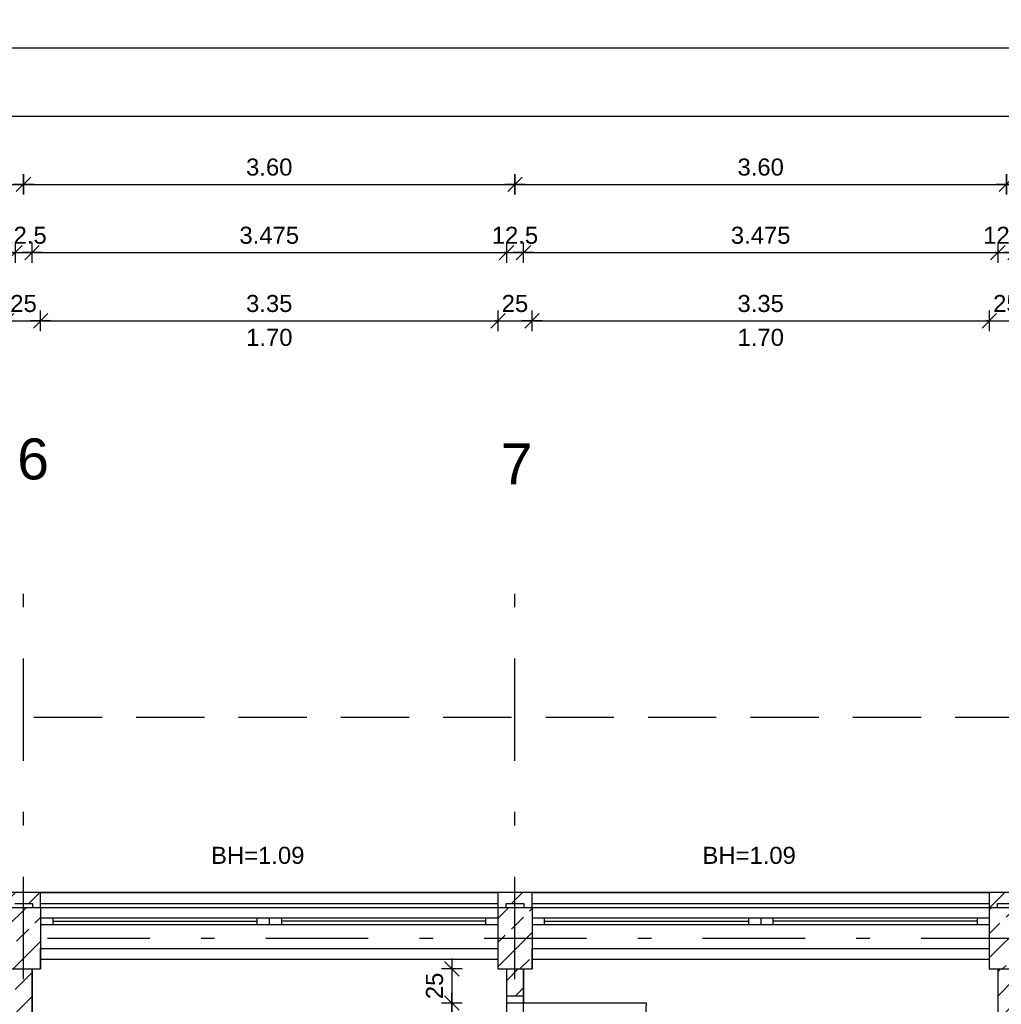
# Model space of a CAD drawing. Header units: metres. Extents: x 0 to 43.4, y 0 to 25.5.
# Tile 19 of 23: x 24.1 to 31.3, y 18.3 to 25.5. Entities that reach past the tile are written whole.
import ezdxf

# ---------------------------------------------------------------- set-up
doc = ezdxf.new("R2010")
doc.units = ezdxf.units.M
for name, pattern in [('ACAD_ISO03W100', [30, 12, -18]), ('STRICHPUNKT', [1, 0.5, -0.25, 0, -0.25]), ('VERDECKT', [0.375, 0.25, -0.125])]:
    doc.linetypes.add(name, pattern=pattern)
doc.layers.get('0').update_dxf_attribs({"lineweight": 0})
for name, color, linetype in [('003ARCH_A', 7, 'Continuous'), ('003ARCH_LIG', 253, 'ACAD_ISO03W100'), ('003TX_ML', 7, 'Continuous'), ('003TX_TXT', 7, 'Continuous'), ('0ARA_ALL', 5, 'Continuous'), ('0ARA_ALL_R', 1, 'Continuous')]:
    doc.layers.add(name, color=color, linetype=linetype)
doc.styles.add('ARIAL', font='arial.ttf')
doc.styles.get("Standard").update_dxf_attribs({"font": 'arial.ttf'})
doc.dimstyles.new('Musterstil_M', dxfattribs={"dimtxt": 0.125, "dimasz": 0.01, "dimexe": 1.25, "dimexo": 0.0625, "dimgap": 0.0625, "dimtad": 1, "dimzin": 4, "dimdsep": 46, "dimtxsty": 'ARIAL', "dimblk": 'Pfeilspitze Bem M', "dimcen": 0.09, "dimse1": 1, "dimse2": 1, "dimadec": 0, "dimazin": 1, "dimtfac": 1, "dimtix": 1, "dimtmove": 2, "dimatfit": 3, "dimldrblk": 'Pfeilspitze Bem M', "dimfxl": 1, "dimarcsym": 0})
pattern_1 = [(45, (5.46864, 31.09866), (-0.1767767, 0.1767767), []), (45, (5.64541, 31.09866), (-0.1767767, 0.1767767), [0.125, -0.0625])]
pattern_2 = [(45, (1, 1.71661), (-0.08838835, 0.08838835), [])]

# ---------------------------------------------------------------- blocks, each defined once
blk = doc.blocks.new('Pfeilspitze Bem M')
for p, q in [((0, 7.5), (0, -7.5)), ((-7.5, 0), (7.5, 0)), ((5.3, 5.3), (-5.3, -5.3))]:
    blk.add_line(p, q)
blk = doc.blocks.new('*D36')
at = {"layer": '003TX_ML', "color": 0, "lineweight": -2, "transparency": 16777216}
blk.add_line((5.9, 24.8166), (35.15, 24.8166), dxfattribs=at)
at = {"layer": 'Defpoints', "color": 0, "transparency": 16777216}
for p in [(35.16, 24.8166), (5.89, 19.1266), (35.16, 19.1266)]:
    blk.add_point(p, dxfattribs=at)
at = {"layer": '003TX_ML', "color": 0, "lineweight": -2, "transparency": 16777216, "xscale": 0.01, "yscale": 0.01, "zscale": 0.01, "rotation": 180}
blk.add_blockref('Pfeilspitze Bem M', (5.89, 24.8166), dxfattribs=at)
at = {"layer": '003TX_ML', "color": 0, "lineweight": -2, "transparency": 16777216, "xscale": 0.01, "yscale": 0.01, "zscale": 0.01}
blk.add_blockref('Pfeilspitze Bem M', (35.16, 24.8166), dxfattribs=at)
at = {"layer": '003TX_ML', "color": 0, "transparency": 16777216, "insert": (20.525, 24.9429), "char_height": 0.125, "attachment_point": 5, "style": 'ARIAL'}
blk.add_mtext('29.27', dxfattribs=at)
blk = doc.blocks.new('*D52')
at = {"layer": '003TX_ML', "color": 0, "lineweight": -2, "transparency": 16777216}
blk.add_line((20.535, 24.3166), (24.115, 24.3166), dxfattribs=at)
at = {"layer": 'Defpoints', "color": 0, "transparency": 16777216}
for p in [(24.125, 24.3166), (20.525, 21.6266), (24.125, 21.6266)]:
    blk.add_point(p, dxfattribs=at)
at = {"layer": '003TX_ML', "color": 0, "lineweight": -2, "transparency": 16777216, "xscale": 0.01, "yscale": 0.01, "zscale": 0.01, "rotation": 180}
blk.add_blockref('Pfeilspitze Bem M', (20.525, 24.3166), dxfattribs=at)
at = {"layer": '003TX_ML', "color": 0, "lineweight": -2, "transparency": 16777216, "xscale": 0.01, "yscale": 0.01, "zscale": 0.01}
blk.add_blockref('Pfeilspitze Bem M', (24.125, 24.3166), dxfattribs=at)
at = {"layer": '003TX_ML', "color": 0, "transparency": 16777216, "insert": (22.325, 24.443), "char_height": 0.125, "attachment_point": 5, "style": 'ARIAL'}
blk.add_mtext('3.60', dxfattribs=at)
blk = doc.blocks.new('*D53')
at = {"layer": '003TX_ML', "color": 0, "lineweight": -2, "transparency": 16777216}
blk.add_line((24.135, 24.3166), (27.715, 24.3166), dxfattribs=at)
at = {"layer": 'Defpoints', "color": 0, "transparency": 16777216}
for p in [(27.725, 24.3166), (24.125, 21.6266), (27.725, 21.6266)]:
    blk.add_point(p, dxfattribs=at)
at = {"layer": '003TX_ML', "color": 0, "lineweight": -2, "transparency": 16777216, "xscale": 0.01, "yscale": 0.01, "zscale": 0.01, "rotation": 180}
blk.add_blockref('Pfeilspitze Bem M', (24.125, 24.3166), dxfattribs=at)
at = {"layer": '003TX_ML', "color": 0, "lineweight": -2, "transparency": 16777216, "xscale": 0.01, "yscale": 0.01, "zscale": 0.01}
blk.add_blockref('Pfeilspitze Bem M', (27.725, 24.3166), dxfattribs=at)
at = {"layer": '003TX_ML', "color": 0, "transparency": 16777216, "insert": (25.925, 24.443), "char_height": 0.125, "attachment_point": 5, "style": 'ARIAL'}
blk.add_mtext('3.60', dxfattribs=at)
blk = doc.blocks.new('*D54')
at = {"layer": '003TX_ML', "color": 0, "lineweight": -2, "transparency": 16777216}
blk.add_line((27.735, 24.3166), (31.315, 24.3166), dxfattribs=at)
at = {"layer": 'Defpoints', "color": 0, "transparency": 16777216}
for p in [(31.325, 24.3166), (27.725, 21.6266), (31.325, 21.6266)]:
    blk.add_point(p, dxfattribs=at)
at = {"layer": '003TX_ML', "color": 0, "lineweight": -2, "transparency": 16777216, "xscale": 0.01, "yscale": 0.01, "zscale": 0.01, "rotation": 180}
blk.add_blockref('Pfeilspitze Bem M', (27.725, 24.3166), dxfattribs=at)
at = {"layer": '003TX_ML', "color": 0, "lineweight": -2, "transparency": 16777216, "xscale": 0.01, "yscale": 0.01, "zscale": 0.01}
blk.add_blockref('Pfeilspitze Bem M', (31.325, 24.3166), dxfattribs=at)
at = {"layer": '003TX_ML', "color": 0, "transparency": 16777216, "insert": (29.525, 24.443), "char_height": 0.125, "attachment_point": 5, "style": 'ARIAL'}
blk.add_mtext('3.60', dxfattribs=at)
blk = doc.blocks.new('*D55')
at = {"layer": '003TX_ML', "color": 0, "lineweight": -2, "transparency": 16777216}
blk.add_line((31.335, 24.3166), (34.915, 24.3166), dxfattribs=at)
at = {"layer": 'Defpoints', "color": 0, "transparency": 16777216}
for p in [(34.925, 24.3166), (31.325, 21.6266), (34.925, 21.6266)]:
    blk.add_point(p, dxfattribs=at)
at = {"layer": '003TX_ML', "color": 0, "lineweight": -2, "transparency": 16777216, "xscale": 0.01, "yscale": 0.01, "zscale": 0.01, "rotation": 180}
blk.add_blockref('Pfeilspitze Bem M', (31.325, 24.3166), dxfattribs=at)
at = {"layer": '003TX_ML', "color": 0, "lineweight": -2, "transparency": 16777216, "xscale": 0.01, "yscale": 0.01, "zscale": 0.01}
blk.add_blockref('Pfeilspitze Bem M', (34.925, 24.3166), dxfattribs=at)
at = {"layer": '003TX_ML', "color": 0, "transparency": 16777216, "insert": (33.125, 24.443), "char_height": 0.125, "attachment_point": 5, "style": 'ARIAL'}
blk.add_mtext('3.60', dxfattribs=at)
blk = doc.blocks.new('*D63')
at = {"layer": '003TX_ML', "color": 0, "lineweight": -2, "transparency": 16777216}
blk.add_line((20.5975, 23.8166), (24.0525, 23.8166), dxfattribs=at)
at = {"layer": 'Defpoints', "color": 0, "transparency": 16777216}
for p in [(24.0625, 23.8166), (20.5875, 18.5666), (24.0625, 18.5666)]:
    blk.add_point(p, dxfattribs=at)
at = {"layer": '003TX_ML', "color": 0, "lineweight": -2, "transparency": 16777216, "xscale": 0.01, "yscale": 0.01, "zscale": 0.01, "rotation": 180}
blk.add_blockref('Pfeilspitze Bem M', (20.5875, 23.8166), dxfattribs=at)
at = {"layer": '003TX_ML', "color": 0, "lineweight": -2, "transparency": 16777216, "xscale": 0.01, "yscale": 0.01, "zscale": 0.01}
blk.add_blockref('Pfeilspitze Bem M', (24.0625, 23.8166), dxfattribs=at)
at = {"layer": '003TX_ML', "color": 0, "transparency": 16777216, "insert": (22.325, 23.943), "char_height": 0.125, "attachment_point": 5, "style": 'ARIAL'}
blk.add_mtext('3.475', dxfattribs=at)
blk = doc.blocks.new('*D64')
at = {"layer": '003TX_ML', "color": 0, "lineweight": -2, "transparency": 16777216}
for p, q in [((24.0525, 23.8166), (24.0425, 23.8166)), ((24.0625, 23.8166), (24.1875, 23.8166)), ((24.1975, 23.8166), (24.2075, 23.8166))]:
    blk.add_line(p, q, dxfattribs=at)
at = {"layer": 'Defpoints', "color": 0, "transparency": 16777216}
for p in [(24.1875, 23.8166), (24.0625, 18.5666), (24.1875, 18.5666)]:
    blk.add_point(p, dxfattribs=at)
at = {"layer": '003TX_ML', "color": 0, "lineweight": -2, "transparency": 16777216, "xscale": 0.01, "yscale": 0.01, "zscale": 0.01}
blk.add_blockref('Pfeilspitze Bem M', (24.0625, 23.8166), dxfattribs=at)
at = {"layer": '003TX_ML', "color": 0, "lineweight": -2, "transparency": 16777216, "xscale": 0.01, "yscale": 0.01, "zscale": 0.01, "rotation": 180}
blk.add_blockref('Pfeilspitze Bem M', (24.1875, 23.8166), dxfattribs=at)
at = {"layer": '003TX_ML', "color": 0, "transparency": 16777216, "insert": (24.125, 23.9429), "char_height": 0.125, "attachment_point": 5, "style": 'ARIAL'}
blk.add_mtext('12.5', dxfattribs=at)
blk = doc.blocks.new('*D65')
at = {"layer": '003TX_ML', "color": 0, "lineweight": -2, "transparency": 16777216}
blk.add_line((24.1975, 23.8166), (27.6525, 23.8166), dxfattribs=at)
at = {"layer": 'Defpoints', "color": 0, "transparency": 16777216}
for p in [(27.6625, 23.8166), (24.1875, 18.5666), (27.6625, 18.5666)]:
    blk.add_point(p, dxfattribs=at)
at = {"layer": '003TX_ML', "color": 0, "lineweight": -2, "transparency": 16777216, "xscale": 0.01, "yscale": 0.01, "zscale": 0.01, "rotation": 180}
blk.add_blockref('Pfeilspitze Bem M', (24.1875, 23.8166), dxfattribs=at)
at = {"layer": '003TX_ML', "color": 0, "lineweight": -2, "transparency": 16777216, "xscale": 0.01, "yscale": 0.01, "zscale": 0.01}
blk.add_blockref('Pfeilspitze Bem M', (27.6625, 23.8166), dxfattribs=at)
at = {"layer": '003TX_ML', "color": 0, "transparency": 16777216, "insert": (25.925, 23.943), "char_height": 0.125, "attachment_point": 5, "style": 'ARIAL'}
blk.add_mtext('3.475', dxfattribs=at)
blk = doc.blocks.new('*D66')
at = {"layer": '003TX_ML', "color": 0, "lineweight": -2, "transparency": 16777216}
for p, q in [((27.6525, 23.8166), (27.6425, 23.8166)), ((27.6625, 23.8166), (27.7875, 23.8166)), ((27.7975, 23.8166), (27.8075, 23.8166))]:
    blk.add_line(p, q, dxfattribs=at)
at = {"layer": 'Defpoints', "color": 0, "transparency": 16777216}
for p in [(27.7875, 23.8166), (27.6625, 18.5666), (27.7875, 18.5666)]:
    blk.add_point(p, dxfattribs=at)
at = {"layer": '003TX_ML', "color": 0, "lineweight": -2, "transparency": 16777216, "xscale": 0.01, "yscale": 0.01, "zscale": 0.01}
blk.add_blockref('Pfeilspitze Bem M', (27.6625, 23.8166), dxfattribs=at)
at = {"layer": '003TX_ML', "color": 0, "lineweight": -2, "transparency": 16777216, "xscale": 0.01, "yscale": 0.01, "zscale": 0.01, "rotation": 180}
blk.add_blockref('Pfeilspitze Bem M', (27.7875, 23.8166), dxfattribs=at)
at = {"layer": '003TX_ML', "color": 0, "transparency": 16777216, "insert": (27.725, 23.9429), "char_height": 0.125, "attachment_point": 5, "style": 'ARIAL'}
blk.add_mtext('12.5', dxfattribs=at)
blk = doc.blocks.new('*D67')
at = {"layer": '003TX_ML', "color": 0, "lineweight": -2, "transparency": 16777216}
blk.add_line((27.7975, 23.8166), (31.2525, 23.8166), dxfattribs=at)
at = {"layer": 'Defpoints', "color": 0, "transparency": 16777216}
for p in [(31.2625, 23.8166), (27.7875, 18.5666), (31.2625, 18.5666)]:
    blk.add_point(p, dxfattribs=at)
at = {"layer": '003TX_ML', "color": 0, "lineweight": -2, "transparency": 16777216, "xscale": 0.01, "yscale": 0.01, "zscale": 0.01, "rotation": 180}
blk.add_blockref('Pfeilspitze Bem M', (27.7875, 23.8166), dxfattribs=at)
at = {"layer": '003TX_ML', "color": 0, "lineweight": -2, "transparency": 16777216, "xscale": 0.01, "yscale": 0.01, "zscale": 0.01}
blk.add_blockref('Pfeilspitze Bem M', (31.2625, 23.8166), dxfattribs=at)
at = {"layer": '003TX_ML', "color": 0, "transparency": 16777216, "insert": (29.525, 23.943), "char_height": 0.125, "attachment_point": 5, "style": 'ARIAL'}
blk.add_mtext('3.475', dxfattribs=at)
blk = doc.blocks.new('*D68')
at = {"layer": '003TX_ML', "color": 0, "lineweight": -2, "transparency": 16777216}
for p, q in [((31.2525, 23.8166), (31.2425, 23.8166)), ((31.2625, 23.8166), (31.3875, 23.8166)), ((31.3975, 23.8166), (31.4075, 23.8166))]:
    blk.add_line(p, q, dxfattribs=at)
at = {"layer": 'Defpoints', "color": 0, "transparency": 16777216}
for p in [(31.3875, 23.8166), (31.2625, 18.5666), (31.3875, 18.5666)]:
    blk.add_point(p, dxfattribs=at)
at = {"layer": '003TX_ML', "color": 0, "lineweight": -2, "transparency": 16777216, "xscale": 0.01, "yscale": 0.01, "zscale": 0.01}
blk.add_blockref('Pfeilspitze Bem M', (31.2625, 23.8166), dxfattribs=at)
at = {"layer": '003TX_ML', "color": 0, "lineweight": -2, "transparency": 16777216, "xscale": 0.01, "yscale": 0.01, "zscale": 0.01, "rotation": 180}
blk.add_blockref('Pfeilspitze Bem M', (31.3875, 23.8166), dxfattribs=at)
at = {"layer": '003TX_ML', "color": 0, "transparency": 16777216, "insert": (31.325, 23.9429), "char_height": 0.125, "attachment_point": 5, "style": 'ARIAL'}
blk.add_mtext('12.5', dxfattribs=at)
blk = doc.blocks.new('*D80')
at = {"layer": '003TX_ML', "color": 0, "lineweight": -2, "transparency": 16777216}
for p, q in [((23.99, 23.3166), (23.98, 23.3166)), ((24, 23.3166), (24.25, 23.3166)), ((24.26, 23.3166), (24.27, 23.3166))]:
    blk.add_line(p, q, dxfattribs=at)
at = {"layer": 'Defpoints', "color": 0, "transparency": 16777216}
for p in [(24.25, 23.3166), (24, 18.9416), (24.25, 18.9416)]:
    blk.add_point(p, dxfattribs=at)
at = {"layer": '003TX_ML', "color": 0, "lineweight": -2, "transparency": 16777216, "xscale": 0.01, "yscale": 0.01, "zscale": 0.01}
blk.add_blockref('Pfeilspitze Bem M', (24, 23.3166), dxfattribs=at)
at = {"layer": '003TX_ML', "color": 0, "lineweight": -2, "transparency": 16777216, "xscale": 0.01, "yscale": 0.01, "zscale": 0.01, "rotation": 180}
blk.add_blockref('Pfeilspitze Bem M', (24.25, 23.3166), dxfattribs=at)
at = {"layer": '003TX_ML', "color": 0, "transparency": 16777216, "insert": (24.125, 23.4429), "char_height": 0.125, "attachment_point": 5, "style": 'ARIAL'}
blk.add_mtext('25', dxfattribs=at)
blk = doc.blocks.new('*D81')
at = {"layer": '003TX_ML', "color": 0, "lineweight": -2, "transparency": 16777216}
blk.add_line((24.26, 23.3166), (27.59, 23.3166), dxfattribs=at)
at = {"layer": 'Defpoints', "color": 0, "transparency": 16777216}
for p in [(27.6, 23.3166), (24.25, 18.9416), (27.6, 18.9416)]:
    blk.add_point(p, dxfattribs=at)
at = {"layer": '003TX_ML', "color": 0, "lineweight": -2, "transparency": 16777216, "xscale": 0.01, "yscale": 0.01, "zscale": 0.01, "rotation": 180}
blk.add_blockref('Pfeilspitze Bem M', (24.25, 23.3166), dxfattribs=at)
at = {"layer": '003TX_ML', "color": 0, "lineweight": -2, "transparency": 16777216, "xscale": 0.01, "yscale": 0.01, "zscale": 0.01}
blk.add_blockref('Pfeilspitze Bem M', (27.6, 23.3166), dxfattribs=at)
at = {"layer": '003TX_ML', "color": 0, "transparency": 16777216, "insert": (25.925, 23.443), "char_height": 0.125, "attachment_point": 5, "style": 'ARIAL'}
blk.add_mtext('3.35', dxfattribs=at)
blk = doc.blocks.new('*D82')
at = {"layer": '003TX_ML', "color": 0, "lineweight": -2, "transparency": 16777216}
for p, q in [((27.59, 23.3166), (27.58, 23.3166)), ((27.6, 23.3166), (27.85, 23.3166)), ((27.86, 23.3166), (27.87, 23.3166))]:
    blk.add_line(p, q, dxfattribs=at)
at = {"layer": 'Defpoints', "color": 0, "transparency": 16777216}
for p in [(27.85, 23.3166), (27.6, 18.9416), (27.85, 18.9416)]:
    blk.add_point(p, dxfattribs=at)
at = {"layer": '003TX_ML', "color": 0, "lineweight": -2, "transparency": 16777216, "xscale": 0.01, "yscale": 0.01, "zscale": 0.01}
blk.add_blockref('Pfeilspitze Bem M', (27.6, 23.3166), dxfattribs=at)
at = {"layer": '003TX_ML', "color": 0, "lineweight": -2, "transparency": 16777216, "xscale": 0.01, "yscale": 0.01, "zscale": 0.01, "rotation": 180}
blk.add_blockref('Pfeilspitze Bem M', (27.85, 23.3166), dxfattribs=at)
at = {"layer": '003TX_ML', "color": 0, "transparency": 16777216, "insert": (27.725, 23.4429), "char_height": 0.125, "attachment_point": 5, "style": 'ARIAL'}
blk.add_mtext('25', dxfattribs=at)
blk = doc.blocks.new('*D83')
at = {"layer": '003TX_ML', "color": 0, "lineweight": -2, "transparency": 16777216}
blk.add_line((27.86, 23.3166), (31.19, 23.3166), dxfattribs=at)
at = {"layer": 'Defpoints', "color": 0, "transparency": 16777216}
for p in [(31.2, 23.3166), (27.85, 18.9416), (31.2, 18.9416)]:
    blk.add_point(p, dxfattribs=at)
at = {"layer": '003TX_ML', "color": 0, "lineweight": -2, "transparency": 16777216, "xscale": 0.01, "yscale": 0.01, "zscale": 0.01, "rotation": 180}
blk.add_blockref('Pfeilspitze Bem M', (27.85, 23.3166), dxfattribs=at)
at = {"layer": '003TX_ML', "color": 0, "lineweight": -2, "transparency": 16777216, "xscale": 0.01, "yscale": 0.01, "zscale": 0.01}
blk.add_blockref('Pfeilspitze Bem M', (31.2, 23.3166), dxfattribs=at)
at = {"layer": '003TX_ML', "color": 0, "transparency": 16777216, "insert": (29.525, 23.443), "char_height": 0.125, "attachment_point": 5, "style": 'ARIAL'}
blk.add_mtext('3.35', dxfattribs=at)
blk = doc.blocks.new('*D84')
at = {"layer": '003TX_ML', "color": 0, "lineweight": -2, "transparency": 16777216}
for p, q in [((31.19, 23.3166), (31.18, 23.3166)), ((31.2, 23.3166), (31.45, 23.3166)), ((31.46, 23.3166), (31.47, 23.3166))]:
    blk.add_line(p, q, dxfattribs=at)
at = {"layer": 'Defpoints', "color": 0, "transparency": 16777216}
for p in [(31.45, 23.3166), (31.45, 19.0166), (31.2, 18.9416)]:
    blk.add_point(p, dxfattribs=at)
at = {"layer": '003TX_ML', "color": 0, "lineweight": -2, "transparency": 16777216, "xscale": 0.01, "yscale": 0.01, "zscale": 0.01}
blk.add_blockref('Pfeilspitze Bem M', (31.2, 23.3166), dxfattribs=at)
at = {"layer": '003TX_ML', "color": 0, "lineweight": -2, "transparency": 16777216, "xscale": 0.01, "yscale": 0.01, "zscale": 0.01, "rotation": 180}
blk.add_blockref('Pfeilspitze Bem M', (31.45, 23.3166), dxfattribs=at)
at = {"layer": '003TX_ML', "color": 0, "transparency": 16777216, "insert": (31.325, 23.4429), "char_height": 0.125, "attachment_point": 5, "style": 'ARIAL'}
blk.add_mtext('25', dxfattribs=at)
blk = doc.blocks.new('*D167')
at = {"layer": '003TX_ML', "color": 0, "lineweight": -2, "transparency": 16777216}
blk.add_line((5.9, 25.3166), (37.04, 25.3166), dxfattribs=at)
at = {"layer": 'Defpoints', "color": 0, "transparency": 16777216}
for p in [(37.05, 25.3166), (5.89, 19.1266), (37.05, 18.3536)]:
    blk.add_point(p, dxfattribs=at)
at = {"layer": '003TX_ML', "color": 0, "lineweight": -2, "transparency": 16777216, "xscale": 0.01, "yscale": 0.01, "zscale": 0.01, "rotation": 180}
blk.add_blockref('Pfeilspitze Bem M', (5.89, 25.3166), dxfattribs=at)
at = {"layer": '003TX_ML', "color": 0, "lineweight": -2, "transparency": 16777216, "xscale": 0.01, "yscale": 0.01, "zscale": 0.01}
blk.add_blockref('Pfeilspitze Bem M', (37.05, 25.3166), dxfattribs=at)
at = {"layer": '003TX_ML', "color": 0, "transparency": 16777216, "insert": (21.47, 25.443), "char_height": 0.125, "attachment_point": 5, "style": 'ARIAL'}
blk.add_mtext('31.16', dxfattribs=at)
blk = doc.blocks.new('*D216')
at = {"layer": '003TX_ML', "color": 0, "lineweight": -2, "transparency": 16777216}
for p, q in [((27.2625, 18.5766), (27.2625, 18.5866)), ((27.2625, 18.5666), (27.2625, 18.3166)), ((27.2625, 18.3066), (27.2625, 18.2966))]:
    blk.add_line(p, q, dxfattribs=at)
at = {"layer": 'Defpoints', "color": 0, "transparency": 16777216}
for p in [(27.6625, 18.5666), (27.2625, 18.3166), (27.6625, 18.3166)]:
    blk.add_point(p, dxfattribs=at)
at = {"layer": '003TX_ML', "color": 0, "lineweight": -2, "transparency": 16777216, "xscale": 0.01, "yscale": 0.01, "zscale": 0.01}
for p, rotation in [((27.2625, 18.5666), 270), ((27.2625, 18.3166), 90)]:
    blk.add_blockref('Pfeilspitze Bem M', p, dxfattribs=dict(at, rotation=rotation))
at = {"layer": '003TX_ML', "color": 0, "transparency": 16777216, "insert": (27.1362, 18.4416), "char_height": 0.125, "attachment_point": 5, "rotation": 90, "style": 'ARIAL'}
blk.add_mtext('25', dxfattribs=at)
blk = doc.blocks.new('*D217')
at = {"layer": '003TX_ML', "color": 0, "lineweight": -2, "transparency": 16777216}
blk.add_line((27.2625, 18.3066), (27.2625, 17.4266), dxfattribs=at)
at = {"layer": 'Defpoints', "color": 0, "transparency": 16777216}
for p in [(27.6625, 18.3166), (27.2625, 17.4166), (27.6625, 17.4166)]:
    blk.add_point(p, dxfattribs=at)
at = {"layer": '003TX_ML', "color": 0, "lineweight": -2, "transparency": 16777216, "xscale": 0.01, "yscale": 0.01, "zscale": 0.01}
for p, rotation in [((27.2625, 18.3166), 90), ((27.2625, 17.4166), 270)]:
    blk.add_blockref('Pfeilspitze Bem M', p, dxfattribs=dict(at, rotation=rotation))
at = {"layer": '003TX_ML', "color": 0, "transparency": 16777216, "insert": (27.1362, 17.8666), "char_height": 0.125, "attachment_point": 5, "rotation": 90, "style": 'ARIAL'}
blk.add_mtext('90', dxfattribs=at)

msp = doc.modelspace()

# ---------------------------------------------------------------- hatches: boundary and pattern name
at = {"layer": '003ARCH_A'}
h = msp.add_hatch(dxfattribs=at)
h.set_pattern_fill('ANSI31', color=256, style=0)
h.set_pattern_definition(pattern_2)
h.paths.add_polyline_path([(24.25, 19.1266), (24, 19.1266), (24, 19.0166), (24.06, 19.0166), (24.06, 19.0466), (24.19, 19.0466), (24.19, 19.0166), (24.25, 19.0166)])
h = msp.add_hatch(dxfattribs=at)
h.set_pattern_fill('ANSI31', color=256, style=0)
h.set_pattern_definition(pattern_2)
h.paths.add_polyline_path([(27.85, 19.1266), (27.6, 19.1266), (27.6, 19.0166), (27.66, 19.0166), (27.66, 19.0466), (27.79, 19.0466), (27.79, 19.0166), (27.85, 19.0166)])
h = msp.add_hatch(dxfattribs=at)
h.set_pattern_fill('ANSI31', color=256, style=0)
h.set_pattern_definition(pattern_2)
h.paths.add_polyline_path([(31.45, 19.1266), (31.2, 19.1266), (31.2, 19.0166), (31.26, 19.0166), (31.26, 19.0466), (31.39, 19.0466), (31.39, 19.0166), (31.45, 19.0166)])
h = msp.add_hatch(dxfattribs=at)
h.set_pattern_fill('ANSI33', color=256, style=0)
h.set_pattern_definition(pattern_1)
h.paths.add_polyline_path([(17.05, 19.0166), (16.8, 19.0166), (16.8, 18.5666), (17.05, 18.5666)])
h.paths.add_polyline_path([(20.65, 19.0166), (20.4, 19.0166), (20.4, 18.5666), (20.65, 18.5666)])
h.paths.add_polyline_path([(24.25, 19.0166), (24, 19.0166), (24, 18.5666), (24.25, 18.5666)])
h = msp.add_hatch(dxfattribs=at)
h.set_pattern_fill('ANSI33', color=256, style=0)
h.set_pattern_definition(pattern_1)
h.paths.add_polyline_path([(27.85, 19.0166), (27.6, 19.0166), (27.6, 18.5666), (27.85, 18.5666)])
h.paths.add_polyline_path([(31.45, 19.0166), (31.2, 19.0166), (31.2, 18.5666), (31.45, 18.5666)])
h.paths.add_polyline_path([(35.05, 19.0166), (34.625, 19.0166), (34.625, 18.5666), (35.05, 18.5666)])
h = msp.add_hatch(dxfattribs=at)
h.set_pattern_fill('ANSI31', color=256, style=0)
h.set_pattern_definition(pattern_2)
h.paths.add_polyline_path([(26.5625, 15.9066), (26.2875, 15.9066), (26.2875, 16.9566), (26.5612, 16.9566), (26.5625, 16.9566), (26.5625, 17.1066), (26.1625, 17.1066), (26.1625, 15.9066), (24.1875, 15.9066), (24.1875, 18.5666), (24.0625, 18.5666), (24.0625, 13.9066), (23.9625, 13.9066), (23.9625, 13.7566), (24.1875, 13.7566), (24.1875, 15.7566), (26.5612, 15.7566), (26.5625, 15.7566)])
h = msp.add_hatch(dxfattribs=at)
h.set_pattern_fill('ANSI31', color=256, style=0)
h.set_pattern_definition(pattern_2)
h.paths.add_polyline_path([(27.7875, 17.3666), (27.6625, 17.3666), (27.6625, 17.1066), (27.5625, 17.1066), (27.5625, 16.9566), (27.6625, 16.9566), (27.6625, 15.9066), (27.5625, 15.9066), (27.5625, 15.7566), (27.6625, 15.7566), (27.6625, 13.7566), (31.3875, 13.7566), (31.3875, 18.5666), (31.2625, 18.5666), (31.2625, 13.9066), (27.7875, 13.9066)])
h = msp.add_hatch(dxfattribs=at)
h.set_pattern_fill('ANSI31', color=256, style=0)
h.set_pattern_definition(pattern_2)
h.paths.add_polyline_path([(27.7875, 18.5666), (27.6625, 18.5666), (27.6625, 18.3666), (27.7875, 18.3666)])

# ---------------------------------------------------------------- linework, layer by layer
for p, q in [((24.25, 19.1266), (24, 19.1266)), ((24.25, 19.1266), (27.6, 19.1266)), ((24.25, 19.0166), (24.25, 19.1266)), ((27.85, 19.1266), (27.6, 19.1266)), ((27.6, 19.1266), (27.6, 19.0166)), ((27.85, 19.1266), (31.2, 19.1266)), ((27.85, 19.0166), (27.85, 19.1266)), ((31.45, 19.1266), (31.2, 19.1266)), ((31.2, 19.1266), (31.2, 19.0166)), ((9.6, 19.0166), (24.25, 19.0166)), ((24.06, 19.0466), (24.19, 19.0466)), ((24.19, 19.0466), (24.19, 19.0166)), ((24.25, 19.0466), (27.6, 19.0466)), ((24.25, 19.0166), (27.6, 19.0166)), ((24.25, 19.0166), (24.25, 18.5666)), ((27.6, 19.0166), (27.6, 18.5666)), ((27.6, 19.0166), (27.85, 19.0166)), ((27.6, 19.0166), (27.66, 19.0166)), ((27.66, 19.0166), (27.66, 19.0466)), ((27.66, 19.0466), (27.79, 19.0466)), ((27.79, 19.0466), (27.79, 19.0166)), ((27.79, 19.0166), (27.85, 19.0166)), ((27.85, 19.0466), (31.2, 19.0466)), ((27.85, 19.0166), (31.413, 19.0166)), ((27.85, 19.0166), (31.2, 19.0166)), ((27.85, 19.0166), (27.85, 18.5666)), ((31.2, 19.0166), (31.2, 18.5666)), ((31.2, 19.0166), (31.45, 19.0166)), ((31.2, 19.0166), (31.26, 19.0166)), ((31.26, 19.0166), (31.26, 19.0466)), ((31.26, 19.0466), (31.39, 19.0466)), ((24.25, 18.9416), (27.6, 18.9416)), ((24.25, 18.9416), (24.25, 18.8916)), ((24.34, 18.9416), (24.34, 18.8916)), ((24.34, 18.9166), (25.835, 18.9166)), ((25.835, 18.9416), (25.835, 18.8916)), ((25.925, 18.9416), (25.925, 18.8916)), ((26.015, 18.9416), (26.015, 18.8916)), ((27.51, 18.9166), (26.015, 18.9166)), ((27.51, 18.9416), (27.51, 18.8916)), ((27.6, 18.9416), (27.6, 18.8916)), ((27.85, 18.9416), (31.2, 18.9416)), ((27.85, 18.9416), (27.85, 18.8916)), ((27.94, 18.9416), (27.94, 18.8916)), ((27.94, 18.9166), (29.435, 18.9166)), ((29.435, 18.9416), (29.435, 18.8916)), ((29.525, 18.9416), (29.525, 18.8916)), ((29.615, 18.9416), (29.615, 18.8916)), ((31.11, 18.9166), (29.615, 18.9166)), ((31.11, 18.9416), (31.11, 18.8916)), ((31.2, 18.9416), (31.2, 18.8916)), ((24.25, 18.8916), (27.6, 18.8916)), ((27.85, 18.8916), (31.2, 18.8916)), ((24.25, 18.6366), (27.6, 18.6366)), ((27.85, 18.6366), (31.2, 18.6366)), ((24, 18.5666), (24.25, 18.5666)), ((27.6, 18.5666), (27.85, 18.5666)), ((31.2, 18.5666), (31.45, 18.5666)), ((27.6625, 18.3666), (27.6625, 18.3166)), ((27.7875, 18.3666), (27.7875, 18.3166)), ((27.6625, 18.3166), (27.7875, 18.3166)), ((27.7875, 18.3166), (28.6875, 18.3166))]:
    msp.add_line(p, q, dxfattribs=at)
at = {"layer": '003ARCH_A', "ltscale": 1.5}
for p, q in [((24.1875, 18.5666), (24.1875, 15.9066)), ((27.6625, 18.5666), (27.6625, 18.3666)), ((27.7875, 18.5666), (27.7875, 18.3666)), ((31.2625, 18.5666), (31.2625, 13.9066)), ((27.7875, 18.3666), (27.6625, 18.3666))]:
    msp.add_line(p, q, dxfattribs=at)
at = {"layer": '003ARCH_A'}
msp.add_arc((27.7875, 18.3166), 0.9, 270, 0, dxfattribs=at)
at = {"layer": '003ARCH_LIG', "linetype": 'VERDECKT', "ltscale": 2}
msp.add_line((6.2, 20.4106), (34.8925, 20.4106), dxfattribs=at)
at = {"layer": '003ARCH_LIG', "linetype": 'VERDECKT'}
for p, q in [((24.25, 18.7166), (27.6, 18.7166)), ((27.85, 18.7166), (31.2, 18.7166))]:
    msp.add_line(p, q, dxfattribs=at)
at = {"layer": '003TX_TXT', "linetype": 'STRICHPUNKT', "ltscale": 1.5}
for p, q in [((24.125, 4.0916), (24.125, 21.6266)), ((27.725, 4.0916), (27.725, 21.6266)), ((3.5, 18.7916), (39.55, 18.7916))]:
    msp.add_line(p, q, dxfattribs=at)
at = {"layer": '0ARA_ALL', "ltscale": 0.005}
for points in [[(24.25, 18.7166), (27.6, 18.7166), (27.6, 18.5666), (27.6625, 18.5666), (27.6625, 18.3166), (27.6625, 17.4166), (27.6625, 17.1066), (27.5125, 17.1066), (26.6125, 17.1066), (26.1625, 17.1066), (26.1625, 15.9066), (24.1875, 15.9066), (24.1875, 18.5666), (24.25, 18.5666)], [(27.85, 18.7166), (31.2, 18.7166), (31.2, 18.5666), (31.2625, 18.5666), (31.2625, 13.9066), (27.7875, 13.9066), (27.7875, 17.4166), (27.7875, 18.3166), (27.7875, 18.5666), (27.85, 18.5666)]]:
    msp.add_lwpolyline(points, close=True, dxfattribs=at)
at = {"layer": '0ARA_ALL_R', "ltscale": 0.005}
msp.add_lwpolyline([(5.89, 19.1266), (5.89, 6.6066), (28.1169, 6.6066), (28.4448, 4.747), (33.2704, 5.5979), (33.0925, 6.6066), (35.16, 6.6066), (35.16, 13.8536), (37.05, 13.8536), (37.05, 14.6036), (37.05, 18.3536), (35.16, 18.3536), (35.16, 19.1266)], close=True, dxfattribs=at)

# ---------------------------------------------------------------- texts
at = {"layer": '003TX_ML', "char_height": 0.125, "width": 0.787, "attachment_point": 1}
for s, insert in [('1.70', (25.7555, 23.258)), ('1.70', (29.3555, 23.258)), ('BH=1.09', (25.4984, 19.4612)), ('BH=1.09', (29.0984, 19.4612))]:
    msp.add_mtext(s, dxfattribs=dict(at, insert=insert))
at = {"layer": '003TX_TXT', "linetype": 'STRICHPUNKT', "char_height": 0.3, "attachment_point": 2}
for s, insert in [('6', (24.1952, 22.4541)), ('7', (27.737, 22.4179))]:
    msp.add_mtext(s, dxfattribs=dict(at, insert=insert))

# ---------------------------------------------------------------- dimensions: what is measured, and where the dimension line sits
at = {"layer": '003TX_ML'}
for base, p1, p2, text, picture, middle in [((37.05, 25.3166), (5.89, 19.1266), (37.05, 18.3536), '31.16', '*D167', (21.47, 25.443)), ((35.16, 24.8166), (5.89, 19.1266), (35.16, 19.1266), '29.27', '*D36', (20.525, 24.9429)), ((24.125, 24.3166), (20.525, 21.6266), (24.125, 21.6266), '3.60', '*D52', (22.325, 24.443)), ((27.725, 24.3166), (24.125, 21.6266), (27.725, 21.6266), '3.60', '*D53', (25.925, 24.443)), ((31.325, 24.3166), (27.725, 21.6266), (31.325, 21.6266), '3.60', '*D54', (29.525, 24.443)), ((34.925, 24.3166), (31.325, 21.6266), (34.925, 21.6266), '3.60', '*D55', (33.125, 24.443)), ((24.0625, 23.8166), (20.5875, 18.5666), (24.0625, 18.5666), '3.475', '*D63', (22.325, 23.943)), ((24.1875, 23.8166), (24.0625, 18.5666), (24.1875, 18.5666), '12.5', '*D64', (24.125, 23.9429)), ((27.6625, 23.8166), (24.1875, 18.5666), (27.6625, 18.5666), '3.475', '*D65', (25.925, 23.943)), ((27.7875, 23.8166), (27.6625, 18.5666), (27.7875, 18.5666), '12.5', '*D66', (27.725, 23.9429)), ((31.2625, 23.8166), (27.7875, 18.5666), (31.2625, 18.5666), '3.475', '*D67', (29.525, 23.943)), ((31.3875, 23.8166), (31.2625, 18.5666), (31.3875, 18.5666), '12.5', '*D68', (31.325, 23.9429)), ((24.25, 23.3166), (24, 18.9416), (24.25, 18.9416), '25', '*D80', (24.125, 23.4429)), ((27.6, 23.3166), (24.25, 18.9416), (27.6, 18.9416), '3.35', '*D81', (25.925, 23.443)), ((27.85, 23.3166), (27.6, 18.9416), (27.85, 18.9416), '25', '*D82', (27.725, 23.4429)), ((31.2, 23.3166), (27.85, 18.9416), (31.2, 18.9416), '3.35', '*D83', (29.525, 23.443)), ((31.45, 23.3166), (31.2, 18.9416), (31.45, 19.0166), '25', '*D84', (31.325, 23.4429))]:
    dim = msp.add_linear_dim(base=base, p1=p1, p2=p2, text=text, dimstyle='Musterstil_M', dxfattribs=at)
    dim.commit()
    dim.dimension.update_dxf_attribs({"geometry": picture, "text_midpoint": middle})
for base, p1, p2, text, picture, middle in [((27.2625, 18.3166), (27.6625, 18.5666), (27.6625, 18.3166), '25', '*D216', (27.1362, 18.4416)), ((27.2625, 17.4166), (27.6625, 18.3166), (27.6625, 17.4166), '90', '*D217', (27.1362, 17.8666))]:
    dim = msp.add_linear_dim(base=base, p1=p1, p2=p2, angle=90, text=text, dimstyle='Musterstil_M', dxfattribs=at)
    dim.commit()
    dim.dimension.update_dxf_attribs({"geometry": picture, "text_midpoint": middle})

doc.saveas('drawing.dxf')
